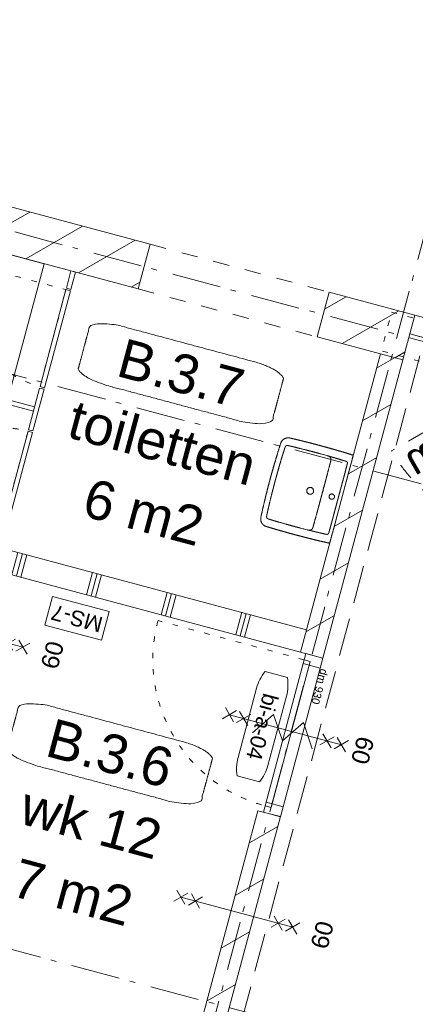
# Model space of a CAD drawing. Header units: millimetres. Extents: x -7616 to 74263, y -35603 to 21987.
# Tile 37 of 48: x 45641 to 48203, y -20025 to -13646. Entities that reach past the tile are written whole.
import ezdxf
from ezdxf.enums import TextEntityAlignment as Align

# ---------------------------------------------------------------- set-up
doc = ezdxf.new("R2010")
doc.units = ezdxf.units.MM
doc.header["$LTSCALE"] = 508
doc.header["$PDMODE"] = 1
doc.header["$PDSIZE"] = -2
for name, pattern in [('Dash Style-1', [0.41664, 0.20828, -0.20836]), ('Dash Style-2', [0.694425, 0.48607, -0.208355]), ('Dash Style-5', [0.20828, 0.069425, -0.138855]), ('Dash Style-6', [1.04164, 0.625, -0.20828, 0.06943, -0.13893])]:
    doc.linetypes.add(name, pattern=pattern)
for name, color, linetype, lineweight in [('(00) tekening-aanzicht', 8, 'Continuous', 0), ('(00) tekening-bovenliggend', 8, 'Dash Style-1', 0), ('(00) tekening-lijn draairichting', 7, 'Dash Style-1', 0), ('(00) tekening-merk kozijn', 40, 'Continuous', 0), ('(00) tekening-stramien-algemeen', 7, 'Dash Style-6', 0), ('(00) tekening-verwijzing', 33, 'Fence_Line', 0), ('(00) tekst-algemeen', 8, 'Continuous', 0), ('(00) tekst-klein', 8, 'Continuous', 0), ('(00) tekst-ruimtenummer-algemeen', 8, 'Continuous', 0), ('(00) tekst-ruimtenummer-gradering', 8, 'Continuous', 0), ('(00) tekst-symbool', 8, 'Continuous', 0), ('(04) bouwaanvraag-brandweer-bestaand-WBDBO 60min', 1, 'Dash Style-2', 0), ('(22) binnenwanden-X kalkzandsteen', 1, 'Continuous', 0), ('(22) binnenwanden-X metal stud l', 92, 'Continuous', 0), ('(28) hoofddraagconstructie-bovenliggend', 1, 'Dash Style-5', 0), ('(42) binnenwandafwerkingen-R plaatmateriaal akoestisch', 12, 'Continuous', 0), ('(43) vloerafwerkingen-az-gietvloer grijs', 8, 'Continuous', 0), ('(74) sanitair vast', 8, 'Continuous', 0), ('(7_) vaste voorzieningen-(74) sanitair', 8, 'Continuous', 0), ('None', 7, 'Continuous', 0)]:
    doc.layers.add(name, color=color, linetype=linetype, lineweight=lineweight)
doc.styles.add('Arial', font='Arial.ttf')
doc.styles.add('Arial Italic (italic)', font='Arial Italic')
doc.styles.add('Helvetica', font='Helvetica')
doc.linetypes.add('Fence_Line', pattern='A,0,[1,Fence_Line.shx,S=0.19685,R=0,X=0,Y=-0.441942],-5', length=5)
pattern_1 = [(45, (0, 0), (-176.777, 176.777), [])]

# ---------------------------------------------------------------- blocks, each defined once
blk = doc.blocks.new('blok b-v3-gevel_constructie')
at = {"layer": '(22) binnenwanden-X kalkzandsteen', "linetype": 'Continuous', "lineweight": 0, "transparency": 33554687}
h = blk.add_hatch(dxfattribs=at)
h.set_pattern_fill('(__)F kzs 1_100', color=253, style=0, pattern_type=2)
h.set_pattern_definition(pattern_1)
h.paths.add_polyline_path([(1600, 8215.07), (1600, 8515.07), (-230, 8515.07), (-230, 8215.07)])
h = blk.add_hatch(dxfattribs=at)
h.set_pattern_fill('(__)F kzs 1_100', color=253, style=0, pattern_type=2)
h.set_pattern_definition(pattern_1)
h.paths.add_polyline_path([(2800, 8515.07), (2800, 8215.07), (3375, 8215.07), (3375, 8515.07)])
h = blk.add_hatch(dxfattribs=at)
h.set_pattern_fill('(__)F kzs 1_100', color=253, style=0, pattern_type=2)
h.set_pattern_definition(pattern_1)
h.paths.add_polyline_path([(3225, 6215.07), (3375, 6215.07), (3375, 8216.35), (3225, 8216.35)])
h = blk.add_hatch(dxfattribs=at)
h.set_pattern_fill('(__)F kzs 1_100', color=253, style=0, pattern_type=2)
h.set_pattern_definition(pattern_1)
h.paths.add_polyline_path([(3374.64, 5151.07), (3224.64, 5151.07), (3224.64, 544), (3374.64, 544)])
at = {"layer": '(00) tekening-bovenliggend', "color": 17, "lineweight": 0, "transparency": 33554687}
for p, q in [((1600, 8515.07), (2800, 8515.07)), ((1600, 8215.07), (2800, 8215.07))]:
    blk.add_line(p, q, dxfattribs=at)
at = {"layer": '(22) binnenwanden-X kalkzandsteen', "color": 3, "lineweight": 0, "transparency": 33554687, "flags": 128}
for points in [[(1600, 8215.07), (1600, 8515.07), (-230, 8515.07), (-230, 8215.07)], [(2800, 8515.07), (2800, 8215.07), (3375, 8215.07), (3375, 8515.07)], [(3225, 6215.07), (3375, 6215.07), (3375, 8216.35), (3225, 8216.35)], [(3374.64, 5151.07), (3224.64, 5151.07), (3224.64, 544), (3374.64, 544)]]:
    blk.add_lwpolyline(points, close=True, dxfattribs=at)
at = {"layer": '(28) hoofddraagconstructie-bovenliggend', "color": 2, "lineweight": 0, "transparency": 33554687, "flags": 128}
blk.add_lwpolyline([(3224.64, 8495.07), (9147.32, 8495.07), (9147.32, 8235.07), (3224.64, 8235.07)], close=True, dxfattribs=at)
blk = doc.blocks.new('(00)-1-ruimtenummer-200')
at = {"layer": '(00) tekst-ruimtenummer-algemeen', "color": 17, "lineweight": 0, "transparency": 33554687}
blk.add_open_spline([(433.3, 618), (491.4, 618), (591.9, 600.3), (650, 569.8), (650, 420.4), (650, 271.1), (591.9, 240.5), (491.4, 222.9), (0, 222.9), (-491.4, 222.9), (-591.9, 240.5), (-650, 271.1), (-650, 420.4), (-650, 569.8), (-591.9, 600.3), (-491.4, 618), (-14.5, 618), (433.3, 618)], degree=2, knots=[0, 0, 0, 0.013296, 0.026591, 0.039887, 0.251662, 0.264958, 0.278253, 0.291549, 0.503324, 0.51662, 0.529915, 0.543211, 0.754986, 0.768281, 0.781577, 0.794873, 1, 1, 1], dxfattribs=at)
at = {"layer": 'None', "color": 7, "linetype": 'Continuous', "lineweight": 0}
blk.add_point((0, 0), dxfattribs=at)
at = {"layer": '(00) tekst-ruimtenummer-algemeen', "color": 17, "transparency": 33554687, "style": 'Arial'}
for tag, p in [('nummer', (0, 222.9)), ('naam', (0, -243.4)), ('oppervlak', (0, -709.7))]:
    blk.add_attdef(tag, text='', height=251.7, dxfattribs=at).set_placement(p, align=Align.BOTTOM_CENTER)
at = {"layer": '(00) tekst-ruimtenummer-gradering', "color": 17, "transparency": 33554687, "style": 'Arial Italic (italic)'}
blk.add_attdef('personen', text='', height=251.7, dxfattribs=at).set_placement((0, -875.5), align=Align.TOP_CENTER)
at = {"layer": 'None', "color": 0, "flags": 1}
blk.add_attdef('klasse', (-1353.2, -1667.8), '', height=251.7, dxfattribs=at)
blk = doc.blocks.new('bi-d-04 plt')
at = {"layer": '(00) tekening-lijn draairichting', "color": 17, "lineweight": 0, "transparency": 33554687}
blk.add_line((3005, -125), (3768.7, -888.7), dxfattribs=at)
blk.add_arc((3005, -125), 1080, 180, 315, dxfattribs=at)
at = {"layer": 'None', "color": 17, "lineweight": 0, "transparency": 33554687, "flags": 128}
for points in [[(0, 0), (3850, 0), (3850, -125), (0, -125)], [(3760, 0), (3850, 0), (3850, -125), (3760, -125)]]:
    blk.add_lwpolyline(points, close=True, dxfattribs=at)
at = {"layer": '(00) tekst-algemeen', "color": 17, "transparency": 33554687, "insert": (3456.3, -598.3), "char_height": 201.74, "attachment_point": 1, "rotation": 315, "line_spacing_factor": 0.834288, "style": 'Helvetica'}
blk.add_mtext('km', dxfattribs=at)
blk = doc.blocks.new('00-merk kozijn')
at = {"layer": '(00) tekening-merk kozijn', "color": 2, "lineweight": 0, "transparency": 33554687, "flags": 128}
blk.add_lwpolyline([(233.3, 50, 0.105357), (349.4, 74.7), (350, 75), (350, 225), (349.4, 225.3, 0.105357), (233.3, 250), (-233.3, 250, 0.105357), (-349.4, 225.3), (-350, 225), (-350, 75), (-349.4, 74.7, 0.105357), (-233.3, 50)], format="xyb", close=True, dxfattribs=at)
at = {"layer": 'None', "color": 7, "linetype": 'Continuous', "lineweight": 0, "transparency": 33554687}
blk.add_point((0, 0), dxfattribs=at)
at = {"layer": '(00) tekening-merk kozijn', "color": 2, "transparency": 33554687, "style": 'Arial'}
blk.add_attdef('MERK', text='', height=100.7, dxfattribs=at).set_placement((0, 149.9), align=Align.MIDDLE_CENTER)
blk = doc.blocks.new('bi-a-04 plt')
at = {"layer": '(00) tekening-bovenliggend', "color": 17, "linetype": 'Dash Style-5', "lineweight": 0}
blk.add_line((42, -114), (42, -1094), dxfattribs=at)
at = {"layer": '(00) tekening-bovenliggend', "color": 17, "linetype": 'Dash Style-5', "lineweight": 0, "transparency": 33554687}
blk.add_arc((42, -114), 980, 270, 0, dxfattribs=at)
at = {"layer": 'None', "color": 17, "lineweight": 0, "transparency": 33554687, "flags": 128}
for points in [[(0, 0), (1064, 0), (1064, -114), (0, -114)], [(0, 0), (67, 0), (67, -114), (0, -114)], [(997, 0), (1064, 0), (1064, -114), (997, -114)], [(42, -74), (1022, -74), (1022, -114), (42, -114)]]:
    blk.add_lwpolyline(points, close=True, dxfattribs=at)
at = {"layer": '(00) tekening-merk kozijn', "color": 1, "transparency": 33554687}
ref = blk.add_blockref('00-merk kozijn', (532, -114), dxfattribs=dict(at, rotation=180))
ref.add_attrib('MERK', 'bi-a-04', dxfattribs={"color": 2, "transparency": 33554687, "height": 100.69, "style": 'Arial'}).set_placement((532, -263.9), align=Align.MIDDLE_CENTER)
at = {"layer": '(00) tekst-klein', "color": 17, "insert": (67, 2.1), "char_height": 50.34, "attachment_point": 7, "line_spacing_factor": 0.962448, "style": 'Arial'}
blk.add_mtext('dm 930', dxfattribs=at)
blk = doc.blocks.new('Group-72-1')
at = {"layer": '(42) binnenwandafwerkingen-R plaatmateriaal akoestisch', "color": 17, "lineweight": 0, "transparency": 33554687, "flags": 128}
blk.add_lwpolyline([(140, 1410), (790, 1410), (790, 1380), (140, 1380)], close=True, dxfattribs=at)
blk = doc.blocks.new('74-1-toilet')
at = {"layer": '(7_) vaste voorzieningen-(74) sanitair', "color": 17, "lineweight": 0, "flags": 128}
blk.add_lwpolyline([(-498.4, 185), (-140, 185), (-140, -185), (-498.4, -185)], dxfattribs=at)
at = {"layer": '(7_) vaste voorzieningen-(74) sanitair', "color": 17, "lineweight": 0}
for points in [[(-498.4, 185), (-547.1, 185), (-631.3, 135.4), (-680, 49.6), (-680, 0)], [(-529.5, 133.5), (-481, 154), (-369, 154), (-272, 113), (-216, 42), (-216, -40), (-272, -111), (-369, -152), (-481, -152), (-578, -111), (-634, -40), (-634, 42), (-578, 113), (-529.5, 133.5)], [(-680, 0), (-680, -49.6), (-631.3, -135.4), (-547.1, -185), (-498.4, -185)]]:
    blk.add_open_spline(points, degree=2, dxfattribs=at)
blk = doc.blocks.new('00-toilet')
at = {"layer": '(00) tekening-aanzicht', "color": 17, "lineweight": 0, "transparency": 33554687, "flags": 128}
blk.add_lwpolyline([(15, 140), (915, 140), (915, 0), (15, 0)], close=True, dxfattribs=at)
at = {"layer": '(00) tekening-bovenliggend', "color": 17, "linetype": 'Dash Style-5', "lineweight": 0, "transparency": 33554687, "flags": 128}
blk.add_lwpolyline([(790, 1380), (140, 1380), (140, 730, 0.414214), (790, 1380)], format="xyb", close=True, dxfattribs=at)
at = {"layer": '(43) vloerafwerkingen-az-gietvloer grijs', "color": 17, "lineweight": 0, "transparency": 33554687, "flags": 128}
blk.add_lwpolyline([(15, 1200), (915, 1200), (915, 0), (15, 0)], close=True, dxfattribs=at)
at = {"layer": 'None', "color": 17, "transparency": 33554687}
blk.add_blockref('Group-72-1', (0, 0), dxfattribs=at)
at = {"layer": 'None', "color": 17, "transparency": 33554687, "rotation": 270}
blk.add_blockref('74-1-toilet', (465, 0), dxfattribs=at)
blk = doc.blocks.new('74 badkamer wasbak')
at = {"layer": '(7_) vaste voorzieningen-(74) sanitair', "color": 17, "lineweight": 0, "transparency": 33554687, "flags": 128}
for points in [[(17.5, -65), (17.4, -66.7), (17.1, -68.4), (16.7, -70.1), (16.1, -71.7), (15.4, -73.3), (14.5, -74.7), (13.5, -76.1), (12.4, -77.4), (11.1, -78.5), (9.7, -79.5), (8.2, -80.4), (6.7, -81.2), (5.1, -81.7), (3.4, -82.2), (1.7, -82.4), (0, -82.5), (-1.7, -82.4), (-3.4, -82.2), (-5.1, -81.7), (-6.7, -81.2), (-8.2, -80.4), (-9.7, -79.5), (-11.1, -78.5), (-12.4, -77.4), (-13.5, -76.1), (-14.5, -74.7), (-15.4, -73.3), (-16.1, -71.7), (-16.7, -70.1), (-17.1, -68.4), (-17.4, -66.7), (-17.5, -65), (-17.4, -63.3), (-17.1, -61.6), (-16.7, -59.9), (-16.1, -58.3), (-15.4, -56.8), (-14.5, -55.3), (-13.5, -53.9), (-12.4, -52.7), (-11.1, -51.5), (-9.7, -50.5), (-8.2, -49.6), (-6.7, -48.9), (-5.1, -48.3), (-3.4, -47.9), (-1.7, -47.6), (0, -47.5), (1.7, -47.6), (3.4, -47.9), (5.1, -48.3), (6.7, -48.9), (8.2, -49.6), (9.7, -50.5), (11.1, -51.5), (12.4, -52.7), (13.5, -53.9), (14.5, -55.3), (15.4, -56.8), (16.1, -58.3), (16.7, -59.9), (17.1, -61.6), (17.4, -63.3)], [(22.5, -210), (22.4, -212.2), (22.1, -214.4), (21.5, -216.5), (20.8, -218.6), (19.8, -220.6), (18.7, -222.5), (17.4, -224.3), (15.9, -225.9), (14.3, -227.4), (12.5, -228.7), (10.6, -229.8), (8.6, -230.8), (6.5, -231.5), (4.4, -232.1), (2.2, -232.4), (0, -232.5), (-2.2, -232.4), (-4.4, -232.1), (-6.5, -231.5), (-8.6, -230.8), (-10.6, -229.8), (-12.5, -228.7), (-14.3, -227.4), (-15.9, -225.9), (-17.4, -224.3), (-18.7, -222.5), (-19.8, -220.6), (-20.8, -218.6), (-21.5, -216.5), (-22.1, -214.4), (-22.4, -212.2), (-22.5, -210), (-22.4, -207.8), (-22.1, -205.6), (-21.5, -203.5), (-20.8, -201.4), (-19.8, -199.4), (-18.7, -197.5), (-17.4, -195.7), (-15.9, -194.1), (-14.3, -192.6), (-12.5, -191.3), (-10.6, -190.2), (-8.6, -189.2), (-6.5, -188.5), (-4.4, -187.9), (-2.2, -187.6), (0, -187.5), (2.2, -187.6), (4.4, -187.9), (6.5, -188.5), (8.6, -189.2), (10.6, -190.2), (12.5, -191.3), (14.3, -192.6), (15.9, -194.1), (17.4, -195.7), (18.7, -197.5), (19.8, -199.4), (20.8, -201.4), (21.5, -203.5), (22.1, -205.6), (22.4, -207.8)]]:
    blk.add_lwpolyline(points, close=True, dxfattribs=at)
for points in [[(-248.9, -162.5, 0.00003), (-248.9, -163.2), (-249, -174.5, 0.00202), (-249.2, -198), (-249.2, -209.3, 0.00003), (-249.2, -210)], [(248.9, -162.5, -0.00003), (248.9, -163.2), (249, -174.5, -0.00202), (249.2, -198), (249.2, -209.3, -0.00003), (249.2, -210)]]:
    blk.add_lwpolyline(points, format="xyb", dxfattribs=at)
at = {"layer": '(7_) vaste voorzieningen-(74) sanitair', "color": 17, "lineweight": 0}
blk.add_open_spline([(0.7, -480), (0.7, -480), (0.7, -480), (27.7, -480), (54.7, -480), (82.6, -479.4), (110.6, -478.8), (147.3, -477.7), (184.1, -476.7), (212.2, -475.5), (240.2, -474.4), (261.5, -474.5), (274.2, -465.8), (296.6, -449), (296.8, -422.5), (297.2, -409.5), (297.6, -396.6), (298.2, -373.4), (298.8, -350.3), (299.3, -316.8), (299.8, -283.3), (299.9, -255.8), (300, -228.2), (299.7, -189.3), (299.5, -150.3), (298.7, -111.5), (297.9, -72.7), (296.7, -36.6), (295.4, -0.5), (295.4, -0.3), (295.4, 0), (0, 0), (-295.4, 0), (-295.4, -0.3), (-295.4, -0.5), (-296.7, -36.6), (-297.9, -72.7), (-298.7, -111.5), (-299.5, -150.3), (-299.7, -189.3), (-300, -228.2), (-299.9, -255.8), (-299.8, -283.3), (-299.3, -316.8), (-298.8, -350.3), (-298.2, -373.4), (-297.6, -396.6), (-297.2, -409.5), (-296.8, -422.5), (-296.6, -449), (-274.2, -465.8), (-261.5, -474.5), (-240.2, -474.4), (-212.2, -475.5), (-184.1, -476.7), (-147.3, -477.7), (-110.6, -478.8), (-82.6, -479.4), (-54.7, -480), (-27.7, -480), (-0.7, -480), (-0.7, -480), (-0.7, -480), (-0.3, -480), (0, -480), (0.3, -480), (0.7, -480)], degree=2, knots=[0, 0, 0, 0, 0, 0.019128, 0.019128, 0.0389, 0.0389, 0.064952, 0.064952, 0.084817, 0.084817, 0.099902, 0.099902, 0.127406, 0.127406, 0.140839, 0.140839, 0.164858, 0.164858, 0.199591, 0.199591, 0.228175, 0.228175, 0.268572, 0.268572, 0.308858, 0.308858, 0.346278, 0.346278, 0.346561, 0.346561, 0.652966, 0.652966, 0.65325, 0.65325, 0.69067, 0.69067, 0.730956, 0.730956, 0.771353, 0.771353, 0.799937, 0.799937, 0.834669, 0.834669, 0.858688, 0.858688, 0.872121, 0.872121, 0.899626, 0.899626, 0.914711, 0.914711, 0.934576, 0.934576, 0.960627, 0.960627, 0.9804, 0.9804, 0.999528, 0.999528, 0.999528, 0.999528, 0.999764, 0.999764, 1, 1, 1], dxfattribs=at)
at = {"layer": '(7_) vaste voorzieningen-(74) sanitair', "color": 17, "lineweight": 0, "transparency": 33554687}
for points, knots in [([(-248.2, -140.3), (-248.2, -139.7), (-247.9, -125.2), (-247.4, -107.1), (-247.2, -99.2), (-246.9, -90.4), (-246.4, -75), (-245.8, -57.1), (-245.3, -43.2), (-245, -36.1), (-245, -35.7)], [0, 0, 0, 0.124088, 0.248176, 0.372264, 0.496353, 0.620441, 0.744529, 0.868617, 0.992705, 1, 1, 1]), ([(-245, -35.7), (-245, -35.7), (-245, -35.4), (-245, -34.9), (-244.9, -34.2), (-244.8, -33.7), (-244.8, -33.1), (-244.7, -32.6), (-244.6, -32.2), (-244.5, -31.7), (-244.4, -31.2), (-244.2, -30.8), (-244.1, -30.5), (-244, -30.2), (-243.9, -29.8), (-243.6, -29.3), (-243.4, -28.9), (-243.1, -28.4), (-242.9, -28), (-242.6, -27.6), (-242.3, -27.2), (-241.9, -26.8), (-241.6, -26.4), (-241.2, -26.1), (-240.9, -25.8), (-240.5, -25.5), (-240.1, -25.2), (-239.7, -24.9), (-239.3, -24.7), (-238.9, -24.5), (-238.5, -24.3), (-238.1, -24.1), (-237.7, -24), (-237.3, -23.8), (-236.9, -23.7), (-236.5, -23.6), (-236.1, -23.5), (-235.6, -23.4), (-235.2, -23.4), (-234.8, -23.3), (-234.4, -23.3), (-234.2, -23.3), (-234.2, -23.3)], [0, 0, 0, 0.024896, 0.049792, 0.074689, 0.099585, 0.124481, 0.149377, 0.174273, 0.199169, 0.224066, 0.248962, 0.273858, 0.298754, 0.32365, 0.348546, 0.373443, 0.398339, 0.423235, 0.448131, 0.473027, 0.497924, 0.52282, 0.547716, 0.572612, 0.597508, 0.622404, 0.647301, 0.672197, 0.697093, 0.721989, 0.746885, 0.771782, 0.796678, 0.821574, 0.84647, 0.871366, 0.896262, 0.921159, 0.946055, 0.970951, 0.995847, 1, 1, 1]), ([(0, -22.7), (-1.4, -22.7), (-14.1, -22.7), (-35.9, -22.6), (-56.8, -22.6), (-76.6, -22.5), (-95.5, -22.5), (-113.4, -22.4), (-130.4, -22.4), (-146.4, -22.5), (-165.2, -22.5), (-190.2, -22.7), (-212.2, -22.9), (-225, -23.1), (-231.7, -23.2), (-233.9, -23.3), (-234.2, -23.3)], [0, 0, 0, 0.070664, 0.141328, 0.211991, 0.282655, 0.353319, 0.423983, 0.494646, 0.56531, 0.635974, 0.706638, 0.777302, 0.847965, 0.918629, 0.989293, 1, 1, 1]), ([(0, -22.7), (1.4, -22.7), (14.1, -22.7), (35.9, -22.6), (56.8, -22.6), (76.6, -22.5), (95.5, -22.5), (113.4, -22.4), (130.4, -22.4), (146.4, -22.5), (165.2, -22.5), (190.2, -22.7), (212.2, -22.9), (225, -23.1), (231.7, -23.2), (233.9, -23.3), (234.2, -23.3)], [0, 0, 0, 0.070664, 0.141328, 0.211991, 0.282655, 0.353319, 0.423983, 0.494646, 0.56531, 0.635974, 0.706638, 0.777302, 0.847965, 0.918629, 0.989293, 1, 1, 1]), ([(245, -35.7), (245, -35.7), (245, -35.4), (245, -34.9), (244.9, -34.2), (244.8, -33.7), (244.8, -33.1), (244.7, -32.6), (244.6, -32.2), (244.5, -31.7), (244.4, -31.2), (244.2, -30.8), (244.1, -30.5), (244, -30.2), (243.9, -29.8), (243.6, -29.3), (243.4, -28.9), (243.1, -28.4), (242.9, -28), (242.6, -27.6), (242.3, -27.2), (241.9, -26.8), (241.6, -26.4), (241.2, -26.1), (240.9, -25.8), (240.5, -25.5), (240.1, -25.2), (239.7, -24.9), (239.3, -24.7), (238.9, -24.5), (238.5, -24.3), (238.1, -24.1), (237.7, -24), (237.3, -23.8), (236.9, -23.7), (236.5, -23.6), (236.1, -23.5), (235.6, -23.4), (235.2, -23.4), (234.8, -23.3), (234.4, -23.3), (234.2, -23.3), (234.2, -23.3)], [0, 0, 0, 0.024896, 0.049792, 0.074689, 0.099585, 0.124481, 0.149377, 0.174273, 0.199169, 0.224066, 0.248962, 0.273858, 0.298754, 0.32365, 0.348546, 0.373443, 0.398339, 0.423235, 0.448131, 0.473027, 0.497924, 0.52282, 0.547716, 0.572612, 0.597508, 0.622404, 0.647301, 0.672197, 0.697093, 0.721989, 0.746885, 0.771782, 0.796678, 0.821574, 0.84647, 0.871366, 0.896262, 0.921159, 0.946055, 0.970951, 0.995847, 1, 1, 1]), ([(248.2, -140.3), (248.2, -139.7), (247.9, -125.2), (247.4, -107.1), (247.2, -99.2), (246.9, -90.4), (246.4, -75), (245.8, -57.1), (245.3, -43.2), (245, -36.1), (245, -35.7)], [0, 0, 0, 0.124088, 0.248176, 0.372264, 0.496353, 0.620441, 0.744529, 0.868617, 0.992705, 1, 1, 1]), ([(-248.2, -140.3), (-248.2, -140.4), (-248.3, -141.8), (-248.3, -144), (-248.4, -146), (-248.5, -147.9), (-248.5, -149.9), (-248.6, -151.9), (-248.7, -153.9), (-248.7, -155.8), (-248.8, -157.8), (-248.8, -159.8), (-248.8, -161.5), (-248.8, -162.4), (-248.9, -162.5)], [0, 0, 0, 0.082192, 0.164384, 0.246575, 0.328767, 0.410959, 0.493151, 0.575343, 0.657534, 0.739726, 0.821918, 0.90411, 0.986301, 1, 1, 1]), ([(-246.8, -151.2), (-246.8, -151.1), (-246.8, -150.7), (-246.8, -150), (-246.7, -149.4), (-246.7, -148.9), (-246.6, -148.3), (-246.5, -147.8), (-246.4, -147.2), (-246.2, -146.7), (-246.1, -146.1), (-245.9, -145.6), (-245.7, -145.1), (-245.5, -144.6), (-245.3, -144), (-245.1, -143.5), (-244.9, -143.1), (-244.8, -142.9), (-244.8, -142.8)], [0, 0, 0, 0.061855, 0.123711, 0.185566, 0.247422, 0.309277, 0.371133, 0.432988, 0.494844, 0.556699, 0.618555, 0.68041, 0.742266, 0.804121, 0.865976, 0.927832, 0.989687, 1, 1, 1]), ([(-244.8, -142.8), (-244.7, -142.8), (-244.5, -142.3), (-244, -141.6), (-243.6, -140.9), (-243.2, -140.3), (-242.7, -139.7), (-242.2, -139.1), (-241.7, -138.6), (-241.2, -138), (-240.6, -137.5), (-240.1, -137), (-239.5, -136.5), (-238.9, -136), (-238.2, -135.6), (-237.7, -135.2), (-237.4, -135), (-237.4, -135)], [0, 0, 0, 0.065934, 0.131868, 0.197802, 0.263736, 0.32967, 0.395605, 0.461539, 0.527473, 0.593407, 0.659341, 0.725275, 0.791209, 0.857143, 0.923077, 0.989011, 1, 1, 1]), ([(-237.4, -135), (-237.3, -135), (-236.9, -134.7), (-236.4, -134.4), (-235.7, -134.1), (-234.8, -133.6), (-233.8, -133.2), (-232.9, -132.9), (-231.9, -132.5), (-230.9, -132.3), (-229.9, -132), (-228.9, -131.8), (-227.9, -131.7), (-226.9, -131.6), (-225.9, -131.5), (-225, -131.4), (-224.6, -131.4), (-224.5, -131.4)], [0, 0, 0, 0.065934, 0.131869, 0.197803, 0.263737, 0.329672, 0.395606, 0.46154, 0.527474, 0.593409, 0.659343, 0.725277, 0.791212, 0.857146, 0.92308, 0.989015, 1, 1, 1]), ([(-224.5, -131.4), (-223.3, -131.4), (-207.3, -131.2), (-171.8, -130.9), (-132.4, -130.6), (-103, -130.5), (-81.5, -130.4), (-59.7, -130.4), (-25.8, -130.4), (-3, -130.4), (-1.5, -130.4), (0, -130.4)], [0, 0, 0, 0.123999, 0.247997, 0.371996, 0.495995, 0.619993, 0.743992, 0.867991, 0.991989, 0.991989, 1, 1, 1]), ([(224.5, -131.4), (223.3, -131.4), (207.3, -131.2), (171.8, -130.9), (132.4, -130.6), (103, -130.5), (81.5, -130.4), (59.7, -130.4), (25.8, -130.4), (3, -130.4), (1.5, -130.4), (0, -130.4)], [0, 0, 0, 0.123999, 0.247997, 0.371996, 0.495995, 0.619993, 0.743992, 0.867991, 0.991989, 0.991989, 1, 1, 1]), ([(237.4, -135), (237.3, -135), (236.9, -134.7), (236.4, -134.4), (235.7, -134.1), (234.8, -133.6), (233.8, -133.2), (232.9, -132.9), (231.9, -132.5), (230.9, -132.3), (229.9, -132), (228.9, -131.8), (227.9, -131.7), (226.9, -131.6), (225.9, -131.5), (225, -131.4), (224.6, -131.4), (224.5, -131.4)], [0, 0, 0, 0.065934, 0.131869, 0.197803, 0.263737, 0.329672, 0.395606, 0.46154, 0.527474, 0.593409, 0.659343, 0.725277, 0.791212, 0.857146, 0.92308, 0.989015, 1, 1, 1]), ([(244.8, -142.8), (244.7, -142.8), (244.5, -142.3), (244, -141.6), (243.6, -140.9), (243.2, -140.3), (242.7, -139.7), (242.2, -139.1), (241.7, -138.6), (241.2, -138), (240.6, -137.5), (240.1, -137), (239.5, -136.5), (238.9, -136), (238.2, -135.6), (237.7, -135.2), (237.4, -135), (237.4, -135)], [0, 0, 0, 0.065934, 0.131868, 0.197802, 0.263736, 0.32967, 0.395605, 0.461539, 0.527473, 0.593407, 0.659341, 0.725275, 0.791209, 0.857143, 0.923077, 0.989011, 1, 1, 1]), ([(246.8, -151.2), (246.8, -151.1), (246.8, -150.7), (246.8, -150), (246.7, -149.4), (246.7, -148.9), (246.6, -148.3), (246.5, -147.8), (246.4, -147.2), (246.2, -146.7), (246.1, -146.1), (245.9, -145.6), (245.7, -145.1), (245.5, -144.6), (245.3, -144), (245.1, -143.5), (244.9, -143.1), (244.8, -142.9), (244.8, -142.8)], [0, 0, 0, 0.061855, 0.123711, 0.185566, 0.247422, 0.309277, 0.371133, 0.432988, 0.494844, 0.556699, 0.618555, 0.68041, 0.742266, 0.804121, 0.865976, 0.927832, 0.989687, 1, 1, 1]), ([(248.2, -140.3), (248.2, -140.4), (248.3, -141.8), (248.3, -144), (248.4, -146), (248.5, -147.9), (248.5, -149.9), (248.6, -151.9), (248.7, -153.9), (248.7, -155.8), (248.8, -157.8), (248.8, -159.8), (248.8, -161.5), (248.8, -162.4), (248.9, -162.5)], [0, 0, 0, 0.082192, 0.164384, 0.246575, 0.328767, 0.410959, 0.493151, 0.575343, 0.657534, 0.739726, 0.821918, 0.90411, 0.986301, 1, 1, 1]), ([(-249.2, -210), (-249.2, -210.9), (-249.3, -223.8), (-249.3, -242), (-249.2, -263.6), (-249, -286.6), (-248.8, -307.1), (-248.3, -343.3), (-247.8, -372.1), (-247.5, -384.5), (-247.1, -400.7), (-246.9, -409.9), (-246.9, -410.2), (-246.9, -410.5)], [0, 0, 0, 0.099687, 0.199375, 0.299062, 0.398749, 0.498437, 0.598124, 0.697811, 0.797499, 0.897186, 0.996873, 0.996873, 1, 1, 1]), ([(249.2, -210), (249.2, -210.9), (249.3, -223.8), (249.3, -242), (249.2, -263.6), (249, -286.6), (248.8, -307.1), (248.3, -343.3), (247.8, -372.1), (247.5, -384.5), (247.1, -400.7), (246.9, -409.9), (246.9, -410.2), (246.9, -410.5)], [0, 0, 0, 0.099687, 0.199375, 0.299062, 0.398749, 0.498437, 0.598124, 0.697811, 0.797499, 0.897186, 0.996873, 0.996873, 1, 1, 1]), ([(-246.9, -410.5), (-246.8, -411.3), (-246.8, -412.8), (-246.7, -414), (-246.7, -415.2), (-246.6, -416.4), (-246.6, -417.6), (-246.5, -418.8), (-246.4, -420), (-246.3, -421.1), (-246.2, -422.3), (-246.1, -423.4), (-246, -424.1), (-245.9, -424.8), (-245.8, -425.5), (-245.7, -426.2), (-245.6, -426.8), (-245.5, -427.5), (-245.3, -428.1), (-245.2, -428.7), (-245, -429.4), (-244.8, -430), (-244.6, -430.6), (-244.4, -431.1), (-244.2, -431.6), (-243.9, -432.1), (-243.7, -432.6), (-243.5, -433.1), (-243.2, -433.5), (-242.9, -433.9), (-242.7, -434.3), (-242.4, -434.6), (-242.1, -435), (-241.6, -435.5), (-241.2, -435.9), (-240.7, -436.3), (-240.2, -436.6), (-239.8, -436.9), (-239.2, -437.2), (-238.7, -437.5), (-238.3, -437.7), (-237.9, -437.9), (-237.5, -438.1), (-236.9, -438.3), (-236.3, -438.5), (-235.6, -438.7), (-234.5, -439), (-233.7, -439.2), (-232.8, -439.4), (-231.5, -439.7), (-230.5, -439.8), (-229.8, -439.9), (-229, -440), (-228.2, -440.1), (-227.4, -440.2), (-226.6, -440.3), (-225.3, -440.4), (-223.6, -440.5), (-221.7, -440.6), (-219.8, -440.7), (-217.9, -440.8), (-216, -440.9), (-215.1, -440.9), (-215, -440.9)], [0, 0, 0, 0.016374, 0.032748, 0.049122, 0.065497, 0.081871, 0.098245, 0.114619, 0.130993, 0.147367, 0.163742, 0.180116, 0.19649, 0.212864, 0.229238, 0.245612, 0.261987, 0.278361, 0.294735, 0.311109, 0.327483, 0.343857, 0.360232, 0.376606, 0.39298, 0.409354, 0.425728, 0.442102, 0.458477, 0.474851, 0.491225, 0.507599, 0.523973, 0.540347, 0.556721, 0.573096, 0.58947, 0.605844, 0.622218, 0.638592, 0.654966, 0.671341, 0.687715, 0.704089, 0.720463, 0.736837, 0.753211, 0.769586, 0.78596, 0.802334, 0.818708, 0.835082, 0.851456, 0.867831, 0.884205, 0.900579, 0.916953, 0.933327, 0.949701, 0.966076, 0.98245, 0.998824, 1, 1, 1]), ([(-215, -440.9), (-214.9, -441), (-211.5, -441.1), (-195.9, -441.7), (-178.7, -442.4), (-168.4, -442.7), (-150.3, -443.3), (-125.4, -444.1), (-93.7, -444.8), (-68, -445.1), (-47.9, -445.3), (-26.3, -445.5), (-10.4, -445.5), (-1.1, -445.5), (0, -445.5)], [0, 0, 0, 0.082444, 0.164888, 0.247332, 0.329776, 0.41222, 0.494664, 0.577108, 0.659552, 0.741996, 0.82444, 0.906884, 0.989328, 1, 1, 1]), ([(215, -440.9), (214.9, -441), (211.5, -441.1), (195.9, -441.7), (178.7, -442.4), (168.4, -442.7), (150.3, -443.3), (125.4, -444.1), (93.7, -444.8), (68, -445.1), (47.9, -445.3), (26.3, -445.5), (10.4, -445.5), (1.1, -445.5), (0, -445.5)], [0, 0, 0, 0.082444, 0.164888, 0.247332, 0.329776, 0.41222, 0.494664, 0.577108, 0.659552, 0.741996, 0.82444, 0.906884, 0.989328, 1, 1, 1]), ([(246.9, -410.5), (246.8, -411.3), (246.8, -412.8), (246.7, -414), (246.7, -415.2), (246.6, -416.4), (246.6, -417.6), (246.5, -418.8), (246.4, -420), (246.3, -421.1), (246.2, -422.3), (246.1, -423.4), (246, -424.1), (245.9, -424.8), (245.8, -425.5), (245.7, -426.2), (245.6, -426.8), (245.5, -427.5), (245.3, -428.1), (245.2, -428.7), (245, -429.4), (244.8, -430), (244.6, -430.6), (244.4, -431.1), (244.2, -431.6), (243.9, -432.1), (243.7, -432.6), (243.5, -433.1), (243.2, -433.5), (242.9, -433.9), (242.7, -434.3), (242.4, -434.6), (242.1, -435), (241.6, -435.5), (241.2, -435.9), (240.7, -436.3), (240.2, -436.6), (239.8, -436.9), (239.2, -437.2), (238.7, -437.5), (238.3, -437.7), (237.9, -437.9), (237.5, -438.1), (236.9, -438.3), (236.3, -438.5), (235.6, -438.7), (234.5, -439), (233.7, -439.2), (232.8, -439.4), (231.5, -439.7), (230.5, -439.8), (229.8, -439.9), (229, -440), (228.2, -440.1), (227.4, -440.2), (226.6, -440.3), (225.3, -440.4), (223.6, -440.5), (221.7, -440.6), (219.8, -440.7), (217.9, -440.8), (216, -440.9), (215.1, -440.9), (215, -440.9)], [0, 0, 0, 0.016374, 0.032748, 0.049122, 0.065497, 0.081871, 0.098245, 0.114619, 0.130993, 0.147367, 0.163742, 0.180116, 0.19649, 0.212864, 0.229238, 0.245612, 0.261987, 0.278361, 0.294735, 0.311109, 0.327483, 0.343857, 0.360232, 0.376606, 0.39298, 0.409354, 0.425728, 0.442102, 0.458477, 0.474851, 0.491225, 0.507599, 0.523973, 0.540347, 0.556721, 0.573096, 0.58947, 0.605844, 0.622218, 0.638592, 0.654966, 0.671341, 0.687715, 0.704089, 0.720463, 0.736837, 0.753211, 0.769586, 0.78596, 0.802334, 0.818708, 0.835082, 0.851456, 0.867831, 0.884205, 0.900579, 0.916953, 0.933327, 0.949701, 0.966076, 0.98245, 0.998824, 1, 1, 1])]:
    blk.add_open_spline(points, degree=2, knots=knots, dxfattribs=at)
blk = doc.blocks.new('Group-78-1')
at = {"layer": '(42) binnenwandafwerkingen-R plaatmateriaal akoestisch', "color": 17, "lineweight": 0, "transparency": 33554687, "flags": 128}
blk.add_lwpolyline([(-3604.6, -1211.9), (-2224.6, -1211.9), (-2224.6, -1241.9), (-3604.6, -1241.9)], close=True, dxfattribs=at)
blk = doc.blocks.new('Group-79-1')
at = {"layer": '(42) binnenwandafwerkingen-R plaatmateriaal akoestisch', "color": 17, "lineweight": 0, "transparency": 33554687, "flags": 128}
blk.add_lwpolyline([(-2224.6, -1366.3), (-2224.6, -1086.3), (-2194.6, -1086.3), (-2194.6, -1366.3)], close=True, dxfattribs=at)
blk = doc.blocks.new('Group-81-1')
at = {"layer": '(42) binnenwandafwerkingen-R plaatmateriaal akoestisch', "color": 17, "lineweight": 0, "transparency": 33554687, "flags": 128}
blk.add_lwpolyline([(-2224.6, -416.3), (-2224.6, -301.3), (-2194.6, -301.3), (-2194.6, -416.3)], close=True, dxfattribs=at)
blk = doc.blocks.new('Group-82-1')
at = {"layer": '(74) sanitair vast', "color": 7, "transparency": 33554687, "rotation": 270}
blk.add_blockref('74 badkamer wasbak', (-150, -1276.3), dxfattribs=at)
at = {"layer": 'None', "color": 17, "transparency": 33554687, "rotation": 270}
blk.add_blockref('00-toilet', (-3604.6, -286.3), dxfattribs=at)
at = {"layer": 'None', "color": 17, "transparency": 33554687}
for name in ['Group-81-1', 'Group-79-1', 'Group-78-1']:
    blk.add_blockref(name, (0, 0), dxfattribs=at)
at = {"layer": 'None', "color": 17, "transparency": 33554687, "xscale": -1, "rotation": 270}
blk.add_blockref('00-toilet', (-3604.6, -2166.3), dxfattribs=at)
blk = doc.blocks.new('Group-4-1')
at = {"layer": '(04) bouwaanvraag-brandweer-bestaand-WBDBO 60min', "color": 1, "linetype": 'Continuous', "lineweight": 0, "transparency": 33554687}
for p, q in [((37.5, 412.5), (-37.5, 337.5)), ((37.5, 337.5), (-37.5, 412.5))]:
    blk.add_line(p, q, dxfattribs=at)
blk = doc.blocks.new('Group-5-1')
at = {"layer": '(04) bouwaanvraag-brandweer-bestaand-WBDBO 60min', "color": 1, "linetype": 'Continuous', "lineweight": 0, "transparency": 33554687}
for p, q in [((37.5, -412.5), (-37.5, -337.5)), ((37.5, -337.5), (-37.5, -412.5))]:
    blk.add_line(p, q, dxfattribs=at)
blk = doc.blocks.new('Group-6-1')
at = {"layer": '(04) bouwaanvraag-brandweer-bestaand-WBDBO 60min', "color": 1, "linetype": 'Continuous', "lineweight": 0, "transparency": 33554687}
for p, q in [((37.5, 314.5), (-37.5, 239.5)), ((37.5, 239.5), (-37.5, 314.5))]:
    blk.add_line(p, q, dxfattribs=at)
blk = doc.blocks.new('Group-7-1')
at = {"layer": '(04) bouwaanvraag-brandweer-bestaand-WBDBO 60min', "color": 1, "linetype": 'Continuous', "lineweight": 0, "transparency": 33554687}
for p, q in [((37.5, -314.5), (-37.5, -239.5)), ((37.5, -239.5), (-37.5, -314.5))]:
    blk.add_line(p, q, dxfattribs=at)
blk = doc.blocks.new('brand-60 wbdbo')
at = {"layer": '(04) bouwaanvraag-brandweer-bestaand-WBDBO 60min', "color": 1, "linetype": 'Continuous', "lineweight": 0, "transparency": 33554687}
blk.add_line((0, 375), (0, -375), dxfattribs=at)
at = {"layer": '(04) bouwaanvraag-brandweer-bestaand-WBDBO 60min', "color": 7, "linetype": 'Continuous', "lineweight": 0, "transparency": 33554687}
blk.add_point((0, 0), dxfattribs=at)
at = {"layer": '(04) bouwaanvraag-brandweer-bestaand-WBDBO 60min', "color": 1, "transparency": 33554687}
for name in ['Group-4-1', 'Group-6-1', 'Group-7-1', 'Group-5-1']:
    blk.add_blockref(name, (0, 0), dxfattribs=at)
at = {"layer": '(04) bouwaanvraag-brandweer-bestaand-WBDBO 60min', "color": 1, "transparency": 33554687, "insert": (0, -630.6), "char_height": 113.27, "attachment_point": 8, "line_spacing_factor": 0.962448, "style": 'Arial'}
blk.add_mtext('60', dxfattribs=at)
blk = doc.blocks.new('MS 7 - 150mm _ 60min _ 25db')
at = {"layer": '(00) tekst-symbool', "color": 17, "lineweight": 0, "transparency": 33554687, "flags": 128}
blk.add_lwpolyline([(-189.7, 95.6), (189.7, 95.6), (189.7, -95.6), (-189.7, -95.6)], close=True, dxfattribs=at)
at = {"layer": '(00) tekst-symbool', "color": 17, "transparency": 33554687, "insert": (0, 0), "char_height": 100.87, "attachment_point": 5, "line_spacing_factor": 0.834288, "style": 'Helvetica'}
blk.add_mtext('MS-7', dxfattribs=at)
blk = doc.blocks.new('toiletgroep V2_3')
at = {"layer": '(22) binnenwanden-X metal stud l', "linetype": 'Continuous', "lineweight": 0, "transparency": 33554687}
h = blk.add_hatch(dxfattribs=at)
h.set_pattern_fill('(__) metal stud-_ 1_100', color=8, style=0, pattern_type=2)
h.set_pattern_definition([(90, (0, 0), (500, 0), []), (90, (30, 0), (500, 0), []), (90, (60, 0), (500, 0), [])])
h.paths.add_polyline_path([(-3604.6, -2151.3), (-3604.6, -2301.3), (-149.6, -2301.3), (-149.6, -2151.3)])
at = {"layer": '(22) binnenwanden-X metal stud l', "color": 7, "lineweight": 0, "transparency": 33554687, "flags": 128}
blk.add_lwpolyline([(-3604.6, -2151.3), (-3604.6, -2301.3), (-149.6, -2301.3), (-149.6, -2151.3)], close=True, dxfattribs=at)
at = {"layer": 'None', "color": 17, "transparency": 33554687}
blk.add_blockref('Group-82-1', (0, 0), dxfattribs=at)
for name, p, rotation in [('bi-a-04 plt', (0, -2301.3), 270), ('MS 7 - 150mm _ 60min _ 25db', (-1605, -2465), 180), ('brand-60 wbdbo', (-2269.6, -2735.9), 90), ('brand-60 wbdbo', (-112.6, -4035.5), 90)]:
    blk.add_blockref(name, p, dxfattribs=dict(at, rotation=rotation))
blk = doc.blocks.new('Group-61-1')
at = {"layer": '(04) bouwaanvraag-brandweer-bestaand-WBDBO 60min', "color": 1, "lineweight": 0, "transparency": 33554687}
for p, q in [((-37.5, -412.5), (37.5, -337.5)), ((-37.5, -337.5), (37.5, -412.5))]:
    blk.add_line(p, q, dxfattribs=at)
blk = doc.blocks.new('Group-62-1')
at = {"layer": '(04) bouwaanvraag-brandweer-bestaand-WBDBO 60min', "color": 1, "lineweight": 0, "transparency": 33554687}
for p, q in [((-37.5, 412.5), (37.5, 337.5)), ((-37.5, 337.5), (37.5, 412.5))]:
    blk.add_line(p, q, dxfattribs=at)
blk = doc.blocks.new('Group-63-1')
at = {"layer": '(04) bouwaanvraag-brandweer-bestaand-WBDBO 60min', "color": 1, "lineweight": 0, "transparency": 33554687}
for p, q in [((-37.5, 241.1), (37.5, 316.1)), ((-37.5, 316.1), (37.5, 241.1))]:
    blk.add_line(p, q, dxfattribs=at)
blk = doc.blocks.new('Group-64-1')
at = {"layer": '(04) bouwaanvraag-brandweer-bestaand-WBDBO 60min', "color": 1, "lineweight": 0, "transparency": 33554687}
for p, q in [((-37.5, -242.9), (37.5, -317.9)), ((-37.5, -317.9), (37.5, -242.9))]:
    blk.add_line(p, q, dxfattribs=at)
blk = doc.blocks.new('Group-65-1')
at = {"layer": '(04) bouwaanvraag-brandweer-bestaand-WBDBO 60min', "color": 1, "linetype": 'Continuous', "lineweight": 0, "transparency": 33554687}
for p, q in [((75, 200), (-75, 100)), ((75, 0), (-75, 100)), ((75, 0), (-75, -100)), ((-75, -100), (75, -200))]:
    blk.add_line(p, q, dxfattribs=at)
blk = doc.blocks.new('brand-zs deur-2')
at = {"layer": '(04) bouwaanvraag-brandweer-bestaand-WBDBO 60min', "color": 1, "linetype": 'Continuous', "lineweight": 0, "transparency": 33554687}
blk.add_line((0, -250), (0, 250), dxfattribs=at)
at = {"layer": '(04) bouwaanvraag-brandweer-bestaand-WBDBO 60min', "color": 7, "linetype": 'Continuous', "lineweight": 0, "transparency": 33554687}
blk.add_point((0, 0), dxfattribs=at)
at = {"layer": '(04) bouwaanvraag-brandweer-bestaand-WBDBO 60min', "color": 1, "transparency": 33554687}
blk.add_blockref('Group-65-1', (0, 0), dxfattribs=at)
blk = doc.blocks.new('brand-rw 60 + zelfs')
at = {"layer": '(04) bouwaanvraag-brandweer-bestaand-WBDBO 60min', "color": 1, "linetype": 'Continuous', "lineweight": 0, "transparency": 33554687}
blk.add_line((0, -375), (0, 375), dxfattribs=at)
at = {"layer": '(04) bouwaanvraag-brandweer-bestaand-WBDBO 60min', "color": 7, "linetype": 'Continuous', "lineweight": 0, "transparency": 33554687}
blk.add_point((0, 0), dxfattribs=at)
at = {"layer": '(04) bouwaanvraag-brandweer-bestaand-WBDBO 60min', "color": 1, "transparency": 33554687}
for name in ['Group-62-1', 'Group-63-1', 'Group-64-1', 'Group-61-1']:
    blk.add_blockref(name, (0, 0), dxfattribs=at)
at = {"layer": 'None', "color": 17, "transparency": 33554687}
blk.add_blockref('brand-zs deur-2', (0, 0), dxfattribs=at)
at = {"layer": '(04) bouwaanvraag-brandweer-bestaand-WBDBO 60min', "color": 1, "transparency": 33554687, "insert": (0, 459.4875), "char_height": 113.27474, "attachment_point": 8, "line_spacing_factor": 0.962448, "style": 'Arial'}
blk.add_mtext('60', dxfattribs=at)
blk = doc.blocks.new('blok B 03')
at = {"layer": '(04) bouwaanvraag-brandweer-bestaand-WBDBO 60min', "color": 6, "lineweight": 0, "transparency": 33554687, "flags": 128}
blk.add_lwpolyline([(54605.01, -0.02), (54605.01, 8306.64), (50955.01, 8306.64), (50955.01, -0.02), (50205.01, -1299.05)], dxfattribs=at)
at = {"layer": 'None', "color": 17, "transparency": 33554687}
for name, p in [('blok b-v3-gevel_constructie', (47480.01, -0.02)), ('toiletgroep V2_3', (50854.65, 8516.33))]:
    blk.add_blockref(name, p, dxfattribs=at)
at = {"layer": 'None', "color": 17, "transparency": 33554687, "xscale": -1}
blk.add_blockref('bi-d-04 plt', (54705.01, 8515.06), dxfattribs=at)
at = {"layer": 'None', "color": 17, "transparency": 33554687}
ref = blk.add_blockref('(00)-1-ruimtenummer-200', (49489.48, 7336.23), dxfattribs=at)
ref.add_attrib('nummer', 'B.3.7', dxfattribs={"layer": '(00) tekst-ruimtenummer-algemeen', "color": 17, "transparency": 33554687, "height": 251.722, "style": 'Arial'}).set_placement((49489.48, 7559.09), align=Align.BOTTOM_CENTER)
ref.add_attrib('naam', 'toiletten', dxfattribs={"layer": '(00) tekst-ruimtenummer-algemeen', "color": 17, "transparency": 33554687, "height": 251.722, "style": 'Arial'}).set_placement((49489.48, 7092.81), align=Align.BOTTOM_CENTER)
ref.add_attrib('oppervlak', '6 m2', dxfattribs={"layer": '(00) tekst-ruimtenummer-algemeen', "color": 17, "transparency": 33554687, "height": 251.722, "style": 'Arial'}).set_placement((49489.48, 6626.53), align=Align.BOTTOM_CENTER)
at = {"layer": 'None', "color": 17, "transparency": 33554687, "rotation": 270}
blk.add_blockref('brand-rw 60 + zelfs', (50740.65, 5703.64), dxfattribs=at)
at = {"layer": 'None', "color": 17, "transparency": 33554687}
ref = blk.add_blockref('(00)-1-ruimtenummer-200', (49682.33, 4838.98), dxfattribs=at)
ref.add_attrib('nummer', 'B.3.6', dxfattribs={"layer": '(00) tekst-ruimtenummer-algemeen', "color": 17, "transparency": 33554687, "height": 251.722, "style": 'Arial'}).set_placement((49682.33, 5061.84), align=Align.BOTTOM_CENTER)
ref.add_attrib('naam', 'wk 12', dxfattribs={"layer": '(00) tekst-ruimtenummer-algemeen', "color": 17, "transparency": 33554687, "height": 251.722, "style": 'Arial'}).set_placement((49682.33, 4595.56), align=Align.BOTTOM_CENTER)
ref.add_attrib('oppervlak', '7 m2', dxfattribs={"layer": '(00) tekst-ruimtenummer-algemeen', "color": 17, "transparency": 33554687, "height": 251.722, "style": 'Arial'}).set_placement((49682.33, 4129.28), align=Align.BOTTOM_CENTER)
at = {"layer": '(00) tekening-verwijzing', "color": 3, "insert": (52276.32, 4113.98), "char_height": 151.033, "attachment_point": 5, "rotation": 90, "line_spacing_factor": 0.962448, "style": 'Arial'}
blk.add_mtext('voor trap zie \\PKE70-7-43 TR2', dxfattribs=at)
blk = doc.blocks.new('Group-85-1')
at = {"layer": '(00) tekening-stramien-algemeen', "color": 2, "lineweight": 0, "transparency": 33554687}
for p, q in [((71014.5, -2704.9), (-1884.5, -2704.9)), ((71014.5, -3599.9), (-1884.5, -3599.9)), ((71014.5, -7200), (-1884.5, -7200))]:
    blk.add_line(p, q, dxfattribs=at)
blk = doc.blocks.new('Stramien blok B')
at = {"layer": '(00) tekening-stramien-algemeen', "color": 2, "lineweight": 0, "transparency": 33554687}
blk.add_line((50510, 1818.9), (50510, -14997.6), dxfattribs=at)
at = {"layer": 'None', "color": 17, "transparency": 33554687}
blk.add_blockref('Group-85-1', (0, 0), dxfattribs=at)

msp = doc.modelspace()

# ---------------------------------------------------------------- block references
at = {"layer": 'None', "color": 17, "transparency": 33554687}
for name, p, rotation in [('Stramien blok B', (0, 0), 344.9999645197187), ('blok B 03', (-3125.9, -10622.9), 344.9999999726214)]:
    msp.add_blockref(name, p, dxfattribs=dict(at, rotation=rotation))

doc.saveas('drawing.dxf')
